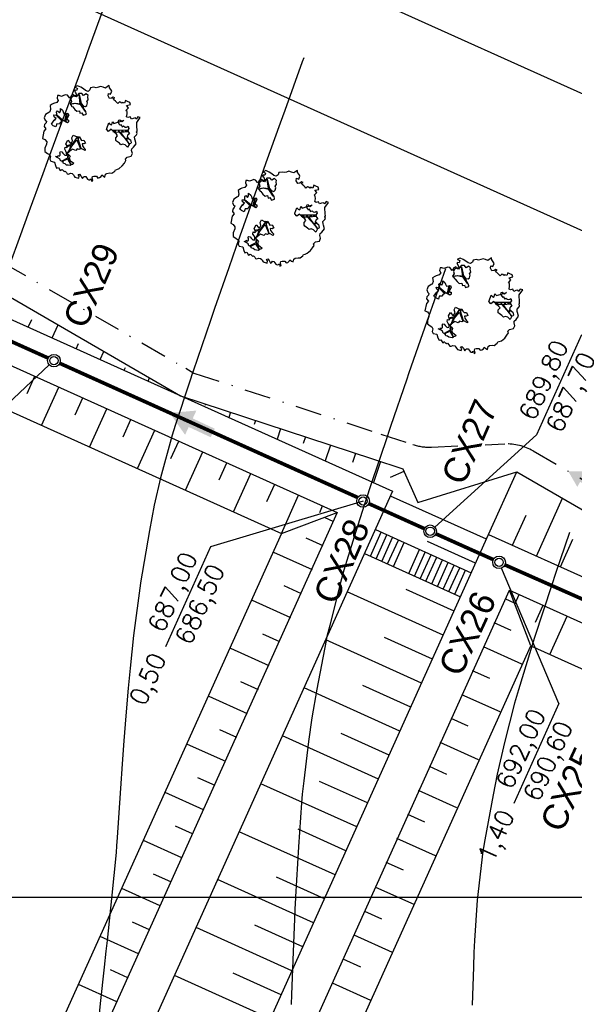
# Model space of a CAD drawing. Header units: millimetres. Extents: x 196436 to 199900, y 8705373 to 8708636.
# Tile 231 of 238: x 199332 to 199385, y 8707890 to 8707983. Entities that reach past the tile are written whole.
import ezdxf
from ezdxf.enums import TextEntityAlignment as Align

# ---------------------------------------------------------------- set-up
doc = ezdxf.new("R2010")
doc.units = ezdxf.units.MM
doc.header["$LTSCALE"] = 5
doc.linetypes.add('DASHDOT', pattern=[1, 0.5, -0.25, 0, -0.25])
for name, color, linetype in [('$CURVAS2', 40, 'Continuous'), ('ARVORE', 102, 'Continuous'), ('CAIXA', 7, 'Continuous'), ('CERCA', 3, 'CERCA_LINE'), ('DIM', 7, 'Continuous'), ('drenagem', 184, 'Continuous'), ('Escada', 101, 'Continuous'), ('LAGOA', 3, 'Continuous'), ('LCHAMADA', 3, 'Continuous'), ('MALHA', 9, 'Continuous'), ('REDE', 22, 'Continuous'), ('TER-BERMA', 4, 'Continuous'), ('TER-OFFSET', 3, 'Continuous'), ('TER-OFFSET-LINHA', 7, 'Continuous'), ('TEXTO', 2, 'Continuous')]:
    doc.layers.add(name, color=color, linetype=linetype)
doc.layers.add('TEXTO3', color=4, linetype='Continuous', lineweight=18)
doc.styles.add('NARROW', font='ARIALN.TTF')
doc.styles.add('ROMANS', font='romans.shx', dxfattribs={"width": 0.85})
doc.linetypes.add('CERCA_LINE', pattern='A,0.5,-0.2,["X",Standard,S=0.1,R=0,X=-0.1,Y=-0.05],-0.25', length=0.95)
doc.dimstyles.new('COTA-500-EXTERNA', dxfattribs={"dimtxt": 2, "dimasz": 1.5, "dimexe": 0, "dimexo": 3, "dimgap": 0.5, "dimtad": 1, "dimzin": 4, "dimdsep": 46, "dimtxsty": 'ROMANS', "dimblk1": 'DOT1', "dimblk2": 'DOT1', "dimsah": 1, "dimcen": 0.2, "dimclrd": 256, "dimclre": 256, "dimclrt": 2, "dimadec": 0, "dimazin": 0, "dimtfac": 1, "dimtix": 1, "dimtmove": 2, "dimatfit": 3, "dimldrblk": 'DOT1', "dimfxl": 0, "dimtvp": 0.025, "dimtolj": 1, "dimtzin": 4, "dimlwd": -1, "dimlwe": -1, "dimarcsym": 0})

# ---------------------------------------------------------------- blocks, each defined once
blk = doc.blocks.new('A$C0C100BE6')
blk.add_hatch(color=7).paths.add_polyline_path([(0.772, 0.604), (0.956, 0.808), (1.217, 0), (0.387, 0.178), (0.571, 0.381), (0, 0.898), (0.201, 1.12)])
blk = doc.blocks.new('DOT1')
for q in [(0, 3.36), (0, -3.36)]:
    blk.add_line((0, 0), q)
at = {"linetype": 'ByBlock'}
blk.add_line((0, 0), (-1.2, 0), dxfattribs=at)
at = {"color": 0, "linetype": 'ByBlock', "const_width": 0.36}
blk.add_lwpolyline([(-0.18, 0, 1), (0.18, 0, 1)], format="xyb", close=True, dxfattribs=at)
blk = doc.blocks.new('*D82')
at = {"layer": 'Defpoints', "color": 0}
for p in [(199276.71, 8708012.372, -1), (199629.982, 8707853.205, -1), (199629.982, 8707853.205, -1), (199611.205, 8707850.27), (199556.52, 8707575.905, -1)]:
    blk.add_point(p, dxfattribs=at)
at = {"layer": 'DIM'}
blk.add_arc((199629.982, 8707853.205), 19.004, 160.26936, 250.63871, dxfattribs=at)
at = {"layer": 'DIM', "xscale": 1.5, "yscale": 1.5, "zscale": 1.5}
for p, rotation in [((199612.655, 8707861.011), 68.00762625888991), ((199625.115, 8707834.834), 342.9004382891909)]:
    blk.add_blockref('DOT1', p, dxfattribs=dict(at, rotation=rotation))
at = {"layer": 'DIM', "color": 2, "insert": (199614.177, 8707845.681), "char_height": 2, "attachment_point": 5, "rotation": 295.45403, "style": 'ROMANS'}
blk.add_mtext('\\A1;99°', dxfattribs=at)
blk = doc.blocks.new('*D84')
at = {"layer": 'Defpoints', "color": 0}
for p in [(199291.738, 8707972.697), (199469.405, 8707938.577), (199452.203, 8707900.399)]:
    blk.add_point(p, dxfattribs=at)
at = {"layer": 'DIM'}
for p, q in [((199292.971, 8707975.432), (199308.94, 8708010.875)), ((199310.307, 8708010.259), (199468.037, 8707939.194)), ((199453.436, 8707903.134), (199469.405, 8707938.577))]:
    blk.add_line(p, q, dxfattribs=at)
at = {"layer": 'DIM', "xscale": 1.5, "yscale": 1.5, "zscale": 1.5}
for p, rotation in [((199308.94, 8708010.875), 155.7458953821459), ((199469.405, 8707938.577), 335.7458953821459)]:
    blk.add_blockref('DOT1', p, dxfattribs=dict(at, rotation=rotation))
at = {"layer": 'DIM', "color": 2, "insert": (199389.788, 8707976.094), "char_height": 2, "attachment_point": 5, "rotation": 335.7459, "style": 'ROMANS'}
blk.add_mtext('\\A1;176.00', dxfattribs=at)
blk = doc.blocks.new('*D86')
at = {"layer": 'Defpoints', "color": 0}
for p in [(199276.71, 8708012.372, -1), (199276.71, 8708012.372, -1), (199278.882, 8707990.79), (199629.982, 8707853.205, -1), (199160.458, 8707754.352, -1)]:
    blk.add_point(p, dxfattribs=at)
at = {"layer": 'DIM'}
blk.add_arc((199276.71, 8708012.372), 21.691, 249.70881, 331.78298, dxfattribs=at)
at = {"layer": 'DIM', "xscale": 1.5, "yscale": 1.5, "zscale": 1.5}
for p, rotation in [((199296.487, 8708003.462), 63.76443569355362), ((199267.8, 8707992.596), 157.7273550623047)]:
    blk.add_blockref('DOT1', p, dxfattribs=dict(at, rotation=rotation))
at = {"layer": 'DIM', "color": 2, "insert": (199283.862, 8707993.49), "char_height": 2, "attachment_point": 5, "rotation": 20.7459, "style": 'ROMANS'}
blk.add_mtext('\\A1;90°', dxfattribs=at)
blk = doc.blocks.new('*D87')
at = {"layer": 'Defpoints', "color": 0}
for p in [(199276.71, 8708012.372, -1), (199175.31, 8707765.043), (199160.458, 8707754.352, -1), (199160.458, 8707754.352, -1), (199556.52, 8707575.905, -1)]:
    blk.add_point(p, dxfattribs=at)
at = {"layer": 'DIM'}
blk.add_arc((199160.458, 8707754.352), 18.3, 340.44369, 61.0481, dxfattribs=at)
at = {"layer": 'DIM', "xscale": 1.5, "yscale": 1.5, "zscale": 1.5}
for p, rotation in [((199167.975, 8707771.037), 153.3969975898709), ((199177.142, 8707746.835), 248.0947931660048)]:
    blk.add_blockref('DOT1', p, dxfattribs=dict(at, rotation=rotation))
at = {"layer": 'DIM', "color": 2, "insert": (199178.974, 8707761.366), "char_height": 2, "attachment_point": 5, "rotation": 290.7459, "style": 'ROMANS'}
blk.add_mtext('\\A1;90°', dxfattribs=at)
blk = doc.blocks.new('ARVORE6')
for points in [[(-1.778, 2.183), (-1.868, 2.123), (-1.858, 2.064), (-1.957, 2.004), (-2.047, 1.974), (-2.077, 1.895), (-2.057, 1.785), (-2.096, 1.676), (-2.186, 1.627), (-2.265, 1.597), (-2.335, 1.567), (-2.454, 1.358), (-2.335, 1.299), (-2.226, 1.348), (-2.216, 1.259), (-2.335, 1.199), (-2.414, 1.179), (-2.504, 1.15), (-2.454, 1.07), (-2.414, 1.02), (-2.444, 0.931), (-2.623, 0.852), (-2.673, 0.792), (-2.683, 0.702), (-2.633, 0.683), (-2.633, 0.683), (-2.723, 0.623), (-2.772, 0.643), (-2.802, 0.643), (-2.762, 0.563), (-2.603, 0.573), (-2.524, 0.534), (-2.524, 0.454), (-2.554, 0.295), (-2.673, 0.245), (-2.673, 0.136), (-2.623, 0.037), (-2.544, -0.023), (-2.643, -0.102), (-2.713, -0.182), (-2.554, -0.261), (-2.514, -0.351), (-2.524, -0.52), (-2.564, -0.639), (-2.474, -0.828), (-2.405, -0.887), (-2.405, -0.977), (-2.375, -1.116), (-2.265, -1.334), (-2.126, -1.493), (-2.007, -1.613), (-1.908, -1.603), (-1.818, -1.732), (-1.818, -1.97), (-1.669, -2.08), (-1.49, -2.07), (-1.391, -2.109), (-1.321, -2.229), (-1.162, -2.417), (-0.933, -2.407), (-0.864, -2.398), (-0.725, -2.417), (-0.625, -2.557), (-0.566, -2.606), (-0.466, -2.596), (-0.417, -2.636), (-0.307, -2.656), (-0.208, -2.666), (-0.049, -2.686), (0.08, -2.716), (0.329, -2.984), (0.408, -2.855), (0.289, -2.735), (0.369, -2.696), (0.369, -2.566), (0.349, -2.447), (0.488, -2.407), (0.478, -2.268), (0.548, -2.199), (0.707, -2.268), (0.856, -2.288), (0.925, -2.239), (1.054, -2.417), (1.204, -2.338), (1.204, -2.576), (1.343, -2.566), (1.432, -2.437), (1.512, -2.338), (1.363, -2.239), (1.432, -2.139), (1.392, -2.09), (1.472, -2.01), (1.502, -1.96), (1.432, -1.841), (1.502, -1.801), (1.601, -1.742), (1.691, -1.672), (1.78, -1.642), (1.8, -1.742), (1.86, -1.662), (1.81, -1.553), (1.82, -1.424), (1.989, -1.374), (2.128, -1.424), (2.058, -1.533), (2.217, -1.642), (2.327, -1.613), (2.456, -1.553), (2.585, -1.563), (2.545, -1.464), (2.476, -1.324), (2.555, -1.195), (2.635, -1.056), (2.615, -0.917), (2.615, -0.778), (2.675, -0.659), (2.685, -0.46), (2.565, -0.39), (2.506, -0.261), (2.585, -0.132), (2.704, -0.023), (2.834, 0.106), (2.963, 0.275), (2.923, 0.434), (2.913, 0.444), (2.814, 0.325), (2.704, 0.394), (2.734, 0.484), (2.685, 0.534), (2.595, 0.484), (2.396, 0.454), (2.416, 0.583), (2.496, 0.643), (2.476, 0.762), (2.337, 0.891), (2.536, 0.991), (2.585, 1.1), (2.565, 1.229), (2.545, 1.358), (2.615, 1.468), (2.635, 1.567), (2.496, 1.627), (2.347, 1.587), (2.237, 1.706), (2.227, 1.895), (2.207, 1.984), (2.148, 2.133), (1.919, 2.143), (1.79, 2.223), (1.77, 2.292), (1.73, 2.392), (1.691, 2.501), (1.512, 2.62), (1.353, 2.59), (1.283, 2.531), (1.194, 2.58), (1.114, 2.69), (0.995, 2.739), (0.836, 2.66), (0.726, 2.809), (0.319, 2.978), (0.229, 2.849), (0.07, 2.779), (-0.059, 2.819), (-0.268, 2.958), (-0.476, 2.998), (-0.615, 2.869), (-0.705, 2.779), (-0.824, 2.739), (-0.983, 2.809), (-1.112, 2.779), (-1.202, 2.57), (-1.421, 2.56), (-1.58, 2.521), (-1.57, 2.411), (-1.768, 2.342), (-1.729, 2.233), (-1.749, 2.203)], [(-0.877, 2.444), (-0.946, 2.351), (-0.865, 2.293), (-0.923, 2.235), (-0.877, 2.154), (-0.784, 2.142), (-0.738, 2.154), (-0.668, 2.085), (-0.703, 2.015), (-0.796, 1.98), (-0.923, 1.888), (-0.946, 1.772), (-0.807, 1.749), (-0.703, 1.772), (-0.587, 1.818), (-0.46, 1.772), (-0.506, 1.714), (-0.494, 1.633), (-0.344, 1.656), (-0.274, 1.679), (-0.089, 1.517), (-0.274, 1.424), (-0.321, 1.366), (-0.182, 1.25), (0.004, 1.262), (0.143, 1.146), (0.039, 1.019), (-0.031, 0.857), (-0.019, 0.799), (-0.17, 0.764), (-0.274, 0.718), (-0.286, 0.579), (-0.483, 0.532), (-0.506, 0.636), (-0.483, 0.741), (-0.599, 0.741), (-0.738, 0.683), (-0.831, 0.625), (-0.912, 0.648), (-0.749, 0.845), (-0.749, 0.903), (-0.784, 0.972), (-0.715, 1.088), (-0.796, 1.192), (-0.68, 1.378), (-0.796, 1.61), (-0.796, 1.691), (-0.877, 1.702), (-0.97, 1.644), (-1.062, 1.586), (-1.12, 1.633), (-1.143, 1.667), (-1.317, 1.644), (-1.375, 1.575), (-1.514, 1.459), (-1.514, 1.459), (-1.561, 1.552), (-1.561, 1.633), (-1.607, 1.702), (-1.561, 1.818), (-1.526, 1.911), (-1.433, 1.98), (-1.398, 2.073), (-1.259, 2.085), (-1.213, 2.2), (-1.097, 2.212), (-0.993, 2.316), (-0.946, 2.386)], [(-0.912, 1.691), (-1.132, 1.76), (-1.236, 2.142), (-1.271, 2.142), (-1.178, 1.783), (-1.572, 1.656), (-1.572, 1.633), (-1.12, 1.725), (-0.993, 1.667)], [(1.214, 2.064), (1.323, 1.925), (1.402, 1.994), (1.432, 2.024), (1.551, 2.024), (1.512, 1.885), (1.591, 1.845), (1.691, 1.835), (1.75, 1.766), (1.611, 1.676), (1.701, 1.597), (1.85, 1.567), (1.72, 1.468), (1.621, 1.448), (1.482, 1.418), (1.482, 1.179), (1.363, 1.16), (1.194, 1.299), (1.204, 1.309), (1.094, 1.299), (1.074, 1.229), (0.965, 1.249), (0.915, 1.328), (1.114, 1.547), (1.064, 1.656), (1.035, 1.746), (0.955, 1.805), (0.995, 1.964), (0.826, 2.054), (0.935, 2.193), (0.975, 2.223), (1.054, 2.282), (1.104, 2.223), (1.253, 2.064), (1.283, 2.034)], [(1.07, 1.61), (1.51, 1.899), (1.545, 1.876), (1.163, 1.575)], [(1.341, 1.801), (1.406, 1.764), (1.406, 1.819)], [(-1.266, 1.754), (-1.248, 1.717), (-1.303, 1.736)], [(-1.063, 1.736), (-1.063, 1.717), (-1.007, 1.727)], [(0.004, 0.914), (-0.402, 1.343), (-0.402, 1.679), (-0.437, 1.679), (-0.448, 1.401), (-0.796, 1.644), (-0.807, 1.61), (-0.483, 1.355), (-0.182, 0.984), (-0.749, 0.891), (-0.749, 0.857), (-0.147, 0.914), (-0.066, 0.81)], [(-0.508, 1.385), (-0.489, 1.431)], [(-0.351, 1.209), (-0.323, 1.264), (-0.388, 1.237)], [(1.175, 1.616), (1.073, 1.449), (1.489, 1.264), (1.489, 1.237), (1.027, 1.412), (0.944, 1.301)], [(1.11, 1.634), (1.166, 1.597), (1.138, 1.671), (1.221, 1.643), (1.221, 1.69)], [(1.166, 1.412), (1.129, 1.385), (1.184, 1.412), (1.184, 1.348)], [(-0.489, 0.941), (-0.489, 0.895), (-0.526, 0.923)], [(-0.221, 0.996), (-0.249, 0.913), (-0.286, 0.969), (-0.286, 0.923)], [(-0.231, 1.061), (-0.184, 1.117), (-0.268, 1.098)], [(-0.092, 0.876), (-0.046, 0.95), (-0.129, 0.904), (-0.092, 0.987)], [(1.353, 0.464), (1.313, 0.365), (1.174, 0.315), (1.194, 0.116), (1.233, 0.116), (1.353, 0.116), (1.611, 0.216), (1.691, 0.156), (1.651, 0.067), (1.701, -0.023), (1.84, -0.092), (1.929, -0.073), (2.009, -0.172), (2.188, -0.182), (2.257, -0.212), (2.386, -0.132), (2.327, 0.047), (2.466, 0.116), (2.506, 0.305), (2.327, 0.504), (2.416, 0.643), (2.357, 0.772), (2.267, 0.832), (2.118, 0.822), (2.019, 0.941), (1.83, 0.861), (1.8, 0.822), (1.621, 0.742), (1.482, 0.643), (1.482, 0.484), (1.333, 0.484), (1.323, 0.315)], [(1.383, 0.161), (1.812, 0.335), (1.962, 0.66), (1.974, 0.938), (1.974, 0.625), (1.881, 0.347), (2.438, 0.3), (1.881, 0.289), (1.696, 0.185)], [(1.471, 0.192), (1.508, 0.174), (1.517, 0.22), (1.554, 0.211), (1.609, 0.248), (1.711, 0.211)], [(1.776, 0.322), (1.84, 0.276), (1.766, 0.294)], [(1.877, 0.47), (1.933, 0.451), (1.877, 0.433), (1.905, 0.396), (1.85, 0.377)], [(1.979, 0.34), (1.979, 0.285), (2.016, 0.34)], [(0.189, -1.762), (0.015, -1.82), (0.05, -1.901), (0.004, -1.947), (-0.031, -1.97), (-0.066, -2.063), (-0.054, -2.109), (-0.031, -2.179), (-0.17, -2.19), (-0.251, -2.098), (-0.379, -2.109), (-0.494, -2.155), (-0.529, -2.051), (-0.564, -2.016), (-0.657, -1.97), (-0.773, -2.063), (-0.842, -2.132), (-1.028, -2.132), (-1.062, -2.109), (-1.074, -2.016), (-1.109, -1.993), (-1.248, -1.877), (-1.086, -1.773), (-1.004, -1.634), (-1.016, -1.518), (-0.912, -1.449), (-0.761, -1.31), (-0.703, -1.275), (-0.541, -1.31), (-0.448, -1.437), (-0.344, -1.391), (-0.205, -1.275), (0.004, -1.148), (-0.089, -0.962), (0.073, -0.87), (0.108, -0.893), (0.409, -1.078), (0.317, -1.136), (0.259, -1.194), (0.282, -1.24), (0.433, -1.31), (0.317, -1.379), (0.375, -1.959), (0.386, -2.005), (0.305, -1.866), (0.433, -1.762), (0.433, -1.681), (0.363, -1.634), (0.212, -1.681), (0.12, -1.727)], [(-0.193, -1.31), (-0.251, -1.565), (-0.842, -1.912), (-0.274, -1.657), (-0.332, -2.109), (-0.263, -2.098), (-0.054, -1.148)], [(-0.268, -1.582), (-0.277, -1.656), (-0.332, -1.61), (-0.351, -1.665), (-0.388, -1.647), (-0.406, -1.684)], [(-0.268, -1.739), (-0.212, -1.776), (-0.286, -1.832)], [(-0.212, -1.554), (-0.157, -1.582), (-0.24, -1.573)], [(-0.184, -1.24), (-0.101, -1.249), (-0.184, -1.286), (-0.101, -1.332), (-0.184, -1.351), (-0.101, -1.406)], [(-0.767, -1.868), (-1.1, -2.026), (-0.776, -1.905), (-0.702, -2.044), (-0.73, -1.878)], [(-0.286, -1.961), (-0.24, -1.979), (-0.314, -2.007)]]:
    blk.add_lwpolyline(points)

msp = doc.modelspace()

# ---------------------------------------------------------------- linework, layer by layer
at = {"layer": '$CURVAS2'}
for points in [[(199340.056, 8707984.891, 686), (199338.408, 8707980.375, 686), (199338.233, 8707979.899, 686), (199337.156, 8707976.951, 686), (199336.408, 8707974.907, 686), (199336.288, 8707974.574, 686), (199334.578, 8707969.915, 686), (199334.166, 8707968.778, 686), (199332.739, 8707964.923, 686), (199332.037, 8707962.993, 686), (199330.926, 8707959.931, 686)], [(199358.952, 8707979.808, 687), (199358.823, 8707979.449, 687), (199357.154, 8707974.816, 687), (199356.722, 8707973.609, 687), (199355.366, 8707969.824, 687), (199354.629, 8707967.752, 687), (199353.589, 8707964.832, 687), (199352.547, 8707961.875, 687), (199351.828, 8707959.839, 687), (199350.478, 8707955.968, 687), (199350.086, 8707954.847, 687), (199348.432, 8707950.018, 687), (199348.375, 8707949.854, 687), (199348.121, 8707949.079, 687), (199346.732, 8707944.861, 687), (199346.45, 8707943.937, 687), (199345.334, 8707939.867, 687), (199344.746, 8707937.294, 687), (199344.284, 8707934.872, 687), (199343.431, 8707929.886, 687), (199343.429, 8707929.876, 687), (199343.428, 8707929.87, 687), (199342.758, 8707924.879, 687), (199342.442, 8707921.775, 687), (199342.273, 8707919.881, 687), (199342.055, 8707917.252, 687), (199341.856, 8707914.882, 687), (199341.732, 8707913.123, 687), (199341.506, 8707909.884, 687), (199341.223, 8707905.691, 687), (199341.169, 8707904.885, 687), (199341.128, 8707904.257, 687), (199340.684, 8707899.887, 687), (199340.274, 8707895.895, 687), (199340.152, 8707894.89, 687), (199339.995, 8707893.35, 687), (199339.614, 8707889.892, 687), (199339.382, 8707887.61, 687)], [(199372.425, 8707959.749, 688), (199370.819, 8707955.191, 688), (199370.667, 8707954.757, 688), (199369.851, 8707952.413, 688), (199368.928, 8707949.764, 688), (199368.758, 8707949.271, 688), (199367.215, 8707944.772, 688), (199366.719, 8707943.304, 688), (199365.538, 8707939.779, 688), (199364.715, 8707937.269, 688), (199363.914, 8707934.786, 688), (199362.783, 8707931.088, 688), (199362.415, 8707929.793, 688), (199361.435, 8707925.85, 688), (199361.167, 8707924.798, 688), (199361.088, 8707924.427, 688), (199360.213, 8707919.802, 688), (199359.743, 8707917.057, 688), (199359.402, 8707914.806, 688), (199358.978, 8707911.076, 688), (199358.822, 8707909.808, 688), (199358.755, 8707908.968, 688), (199358.461, 8707904.81, 688), (199358.179, 8707900.043, 688), (199358.166, 8707899.811, 688), (199358.153, 8707899.531, 688), (199357.943, 8707894.812, 688), (199357.79, 8707890.741, 688), (199357.748, 8707889.813, 688)], [(199384.21, 8707934.697, 689), (199382.889, 8707930.784, 689), (199382.53, 8707929.704, 689), (199380.901, 8707924.715, 689), (199380.9, 8707924.711, 689), (199380.895, 8707924.695, 689), (199379.363, 8707919.718, 689), (199379.005, 8707918.462, 689), (199378.032, 8707914.724, 689), (199377.356, 8707911.708, 689), (199376.958, 8707909.729, 689), (199376.188, 8707905.47, 689), (199376.051, 8707904.733, 689), (199375.996, 8707904.369, 689), (199375.436, 8707899.735, 689), (199375.202, 8707895.886, 689), (199375.143, 8707894.736, 689), (199375.096, 8707893.397, 689), (199374.955, 8707889.737, 689)]]:
    msp.add_polyline3d(points, dxfattribs=at)
at = {"color": 7}
for centre, radius in [((199335.207, 8707951.025, 34.681), 0.6), ((199335.207, 8707951.025, 34.681), 0.4), ((199364.594, 8707937.678, -32.681), 0.6), ((199364.594, 8707937.678, -32.681), 0.4), ((199370.976, 8707934.802, 1), 0.6), ((199370.976, 8707934.802, 1), 0.4), ((199377.531, 8707931.849, 1), 0.6), ((199377.531, 8707931.849, 1), 0.4)]:
    msp.add_circle(centre, radius, dxfattribs=at)
at = {"layer": 'CERCA', "color": 2, "ltscale": 2}
msp.add_line((199276.71, 8708012.372), (199629.982, 8707853.205), dxfattribs=at)
at = {"layer": 'drenagem', "linetype": 'DASHDOT'}
msp.add_lwpolyline([(199287.173, 8707985.525), (199312.928, 8707970.407), (199330.326, 8707960.357), (199347.737, 8707950.298), (199348.513, 8707949.844), (199366.288, 8707944.048), (199369.333, 8707943.046, 0.090564), (199371.113, 8707942.801), (199378.06, 8707943.102, -0.142779), (199380.778, 8707942.436), (199386.557, 8707939.098), (199403.963, 8707929.042), (199421.368, 8707918.986), (199436.288, 8707910.298), (199438.544, 8707909.545), (199452.694, 8707904.29, -0.402953), (199455.705, 8707898.045), (199454.717, 8707895.033), (199446.551, 8707876.62), (199438.192, 8707858.431), (199429.841, 8707840.246), (199417.236, 8707813.144, 0.378083), (199419.113, 8707806.8), (199437.645, 8707795.175)], format="xyb", dxfattribs=at)
at = {"layer": 'Escada', "elevation": 1, "flags": 128}
for points in [[(199365.289, 8707932.429), (199366.316, 8707934.709)], [(199365.769, 8707934.955), (199374.886, 8707930.847)], [(199365.836, 8707932.183), (199366.863, 8707934.462)], [(199366.383, 8707931.936), (199367.41, 8707934.216)], [(199366.93, 8707931.69), (199367.957, 8707933.969)], [(199367.477, 8707931.443), (199368.504, 8707933.723)], [(199364.742, 8707932.676), (199373.859, 8707928.568)], [(199368.936, 8707930.786), (199369.963, 8707933.065)], [(199369.483, 8707930.54), (199370.51, 8707932.819)], [(199370.03, 8707930.293), (199371.057, 8707932.572)], [(199370.577, 8707930.047), (199371.604, 8707932.326)], [(199371.124, 8707929.8), (199372.151, 8707932.079)], [(199371.671, 8707929.554), (199372.698, 8707931.833)], [(199372.218, 8707929.307), (199373.245, 8707931.587)], [(199372.765, 8707929.061), (199373.792, 8707931.34)], [(199373.312, 8707928.814), (199374.339, 8707931.094)]]:
    msp.add_lwpolyline(points, dxfattribs=at)
at = {"layer": 'LAGOA', "color": 3, "elevation": 1}
msp.add_lwpolyline([(199446.913, 8707898.395), (199358.595, 8707702.373), (199290.215, 8707733.181), (199378.533, 8707929.204)], close=True, dxfattribs=at)
at = {"layer": 'LCHAMADA'}
for p, q in [((199385.364, 8707953.481, 1), (199381.079, 8707943.971, 1)), ((199350.102, 8707933.328, 34.681), (199345.817, 8707923.818, 34.681)), ((199383.205, 8707918.413, 34.681), (199378.921, 8707908.903, 34.681))]:
    msp.add_line(p, q, dxfattribs=at)
for points, elevation in [([(199334.77, 8707950.613), (199325.169, 8707941.58)], 34.681), ([(199371.421, 8707935.206), (199381.079, 8707943.971)], 34.681), ([(199364.594, 8707937.678), (199350.102, 8707933.328)], -32.681), ([(199383.205, 8707918.413), (199377.765, 8707931.296)], 34.681)]:
    msp.add_lwpolyline(points, dxfattribs=dict(at, elevation=elevation))
at = {"layer": 'MALHA'}
msp.add_line((199000, 8707900), (199900, 8707900), dxfattribs=at)
at = {"layer": 'REDE', "elevation": 34.681}
msp.add_lwpolyline([(199334.66, 8707951.271, 0.35, 0.35, 0), (199306.319, 8707964.04, 0.5, 0.5, 0)], format="xyseb", dxfattribs=at)
at = {"layer": 'REDE', "const_width": 0.35}
for points, elevation in [([(199364.094, 8707938.009), (199335.754, 8707950.778)], 34.681), ([(199365.141, 8707937.431), (199370.429, 8707935.049)], 34.681), ([(199371.524, 8707934.557), (199376.988, 8707932.102)], 34.681), ([(199390.427, 8707926.145), (199378.08, 8707931.606)], 1)]:
    msp.add_lwpolyline(points, dxfattribs=dict(at, elevation=elevation))
at = {"layer": 'TER-BERMA'}
for p, q in [((199284.925, 8707731.178, 1), (199376.53, 8707934.494, 1)), ((199376.53, 8707934.494, 1), (199452.203, 8707900.399, 1))]:
    msp.add_line(p, q, dxfattribs=at)
at = {"layer": 'TER-BERMA', "elevation": 1}
for points in [[(199367.412, 8707938.602), (199275.807, 8707735.286), (199200.134, 8707769.381), (199291.738, 8707972.697)], [(199362.122, 8707936.598), (199273.804, 8707740.576), (199205.424, 8707771.384), (199293.742, 8707967.407)], [(199446.913, 8707898.395), (199358.595, 8707702.373), (199290.215, 8707733.181), (199378.533, 8707929.204)]]:
    msp.add_lwpolyline(points, close=True, dxfattribs=at)
at = {"layer": 'TER-OFFSET'}
for p, q in [((199356.832, 8707934.594, 1), (199362.122, 8707936.598, 1)), ((199380.537, 8707923.914, 1), (199378.533, 8707929.204, 1))]:
    msp.add_line(p, q, dxfattribs=at)
msp.add_lwpolyline([(199247.967, 8707890.415), (199251.842, 8707899.637), (199253.626, 8707903.879), (199255.175, 8707907.568), (199255.719, 8707908.858), (199259.595, 8707918.08), (199267.347, 8707936.524), (199275.046, 8707954.991), (199281.647, 8707968.469), (199283.343, 8707972.092), (199283.767, 8707972.998), (199285.776, 8707977.173, -0.438515), (199292.813, 8707979.316), (199311.67, 8707968.247), (199329.076, 8707958.192), (199346.481, 8707948.136), (199347.253, 8707947.685)], format="xyb", dxfattribs=at)
at = {"layer": 'TER-OFFSET', "elevation": 1}
for points in [[(199356.832, 8707934.594), (199271.8, 8707745.866), (199210.714, 8707773.388), (199295.746, 8707962.117)], [(199441.623, 8707896.391), (199356.591, 8707707.663), (199295.505, 8707735.185), (199380.537, 8707923.914)]]:
    msp.add_lwpolyline(points, close=True, dxfattribs=at)
at = {"layer": 'TER-OFFSET'}
for points in [[(199347.253, 8707947.685), (199365.506, 8707941.674), (199368.371, 8707940.731), (199369.812, 8707937.521)], [(199369.812, 8707937.521), (199379.214, 8707940.453), (199385.306, 8707936.933), (199402.712, 8707926.878), (199420.117, 8707916.821), (199435.496, 8707907.927)]]:
    msp.add_lwpolyline(points, dxfattribs=at)
at = {"layer": 'TER-OFFSET-LINHA'}
for p, q in [((199332.658, 8707947.886, 34.681), (199333.403, 8707949.538, 34.681)), ((199334.039, 8707944.864, 34.681), (199335.682, 8707948.511, 34.681)), ((199337.231, 8707945.864, 34.681), (199337.961, 8707947.484, 34.681)), ((199338.597, 8707942.81, 34.681), (199340.241, 8707946.457, 34.681)), ((199341.776, 8707943.778, 34.681), (199342.52, 8707945.43, 34.681)), ((199343.156, 8707940.756, 34.681), (199344.799, 8707944.403, 34.681)), ((199346.334, 8707941.724, 34.681), (199347.079, 8707943.376, 34.681)), ((199347.715, 8707938.702, 34.681), (199349.358, 8707942.349, 34.681)), ((199350.907, 8707939.702, 34.681), (199351.637, 8707941.322, 34.681)), ((199352.273, 8707936.648, 34.681), (199353.917, 8707940.295, 34.681)), ((199355.451, 8707937.616, 34.681), (199356.196, 8707939.268, 34.681)), ((199356.832, 8707934.594, 34.681), (199358.475, 8707938.241, 34.681)), ((199360.473, 8707936.59, 34.681), (199360.755, 8707937.214, 34.681)), ((199360.891, 8707936.132, 34.681), (199361.798, 8707935.723, 34.681)), ((199359.151, 8707934.174, 34.681), (199360.771, 8707933.444, 34.681)), ((199356.097, 8707932.807, 34.681), (199359.744, 8707931.164, 34.681)), ((199357.065, 8707929.629, 34.681), (199358.717, 8707928.885, 34.681)), ((199379.034, 8707927.881, 34.681), (199379.445, 8707928.793, 34.681)), ((199354.044, 8707928.249, 34.681), (199357.69, 8707926.606, 34.681)), ((199379, 8707927.973, 34.681), (199378.092, 8707928.382, 34.681)), ((199380.994, 8707926.146, 34.681), (199381.724, 8707927.766, 34.681)), ((199382.361, 8707923.092, 34.681), (199384.004, 8707926.739, 34.681)), ((199378.686, 8707925.372, 34.681), (199377.065, 8707926.102, 34.681)), ((199355.043, 8707925.056, 34.681), (199356.663, 8707924.326, 34.681)), ((199351.99, 8707923.69, 34.681), (199355.637, 8707922.047, 34.681)), ((199379.685, 8707922.18, 34.681), (199376.038, 8707923.823, 34.681)), ((199376.664, 8707920.799, 34.681), (199375.012, 8707921.544, 34.681)), ((199352.957, 8707920.512, 34.681), (199354.61, 8707919.768, 34.681)), ((199377.631, 8707917.621, 34.681), (199373.985, 8707919.264, 34.681)), ((199349.936, 8707919.131, 34.681), (199353.583, 8707917.488, 34.681)), ((199374.578, 8707916.255, 34.681), (199372.958, 8707916.985, 34.681)), ((199350.935, 8707915.939, 34.681), (199352.556, 8707915.209, 34.681)), ((199347.882, 8707914.573, 34.681), (199351.529, 8707912.93, 34.681)), ((199375.578, 8707913.062, 34.681), (199371.931, 8707914.706, 34.681)), ((199372.556, 8707911.682, 34.681), (199370.904, 8707912.426, 34.681)), ((199348.849, 8707911.395, 34.681), (199350.502, 8707910.65, 34.681)), ((199345.741, 8707909.978, 34.681), (199349.388, 8707908.334, 34.681)), ((199373.524, 8707908.504, 34.681), (199369.877, 8707910.147, 34.681)), ((199370.47, 8707907.138, 34.681), (199368.85, 8707907.868, 34.681)), ((199346.741, 8707906.785, 34.681), (199348.361, 8707906.055, 34.681)), ((199343.687, 8707905.419, 34.681), (199347.334, 8707903.776, 34.681)), ((199371.47, 8707903.945, 34.681), (199367.823, 8707905.588, 34.681)), ((199368.448, 8707902.564, 34.681), (199366.796, 8707903.309, 34.681)), ((199344.655, 8707902.241, 34.681), (199346.307, 8707901.496, 34.681)), ((199341.633, 8707900.86, 34.681), (199345.28, 8707899.217, 34.681)), ((199369.446, 8707899.297, 34.681), (199365.799, 8707900.94, 34.681)), ((199366.392, 8707897.931, 34.681), (199364.772, 8707898.661, 34.681)), ((199342.633, 8707897.668, 34.681), (199344.253, 8707896.938, 34.681)), ((199339.579, 8707896.302, 34.681), (199343.226, 8707894.658, 34.681)), ((199367.392, 8707894.738, 34.681), (199363.745, 8707896.382, 34.681)), ((199364.37, 8707893.358, 34.681), (199362.718, 8707894.102, 34.681)), ((199340.547, 8707893.124, 34.681), (199342.199, 8707892.379, 34.681)), ((199337.525, 8707891.743, 34.681), (199341.172, 8707890.1, 34.681)), ((199365.338, 8707890.18, 34.681), (199361.691, 8707891.823, 34.681))]:
    msp.add_line(p, q, dxfattribs=at)
at = {"layer": 'TER-OFFSET-LINHA', "flags": 128}
for points in [[(199332.766, 8707954.212), (199333.097, 8707954.945)], [(199335.046, 8707953.185), (199335.603, 8707954.421)], [(199337.325, 8707952.158), (199337.552, 8707952.661)], [(199339.604, 8707951.131), (199339.954, 8707951.907)], [(199341.884, 8707950.104), (199342.007, 8707950.377)], [(199344.163, 8707949.077), (199344.305, 8707949.393)], [(199346.442, 8707948.05), (199346.462, 8707948.093)], [(199347.253, 8707947.685), (199347.253, 8707947.685)], [(199349.627, 8707946.903), (199349.586, 8707946.778)], [(199352.002, 8707946.121), (199351.837, 8707945.62)], [(199354.376, 8707945.339), (199354.253, 8707944.963)], [(199356.751, 8707944.557), (199356.421, 8707943.554)], [(199359.126, 8707943.775), (199358.919, 8707943.148)], [(199361.5, 8707942.993), (199361.005, 8707941.489)], [(199363.875, 8707942.211), (199363.586, 8707941.334)], [(199366.249, 8707941.429), (199365.589, 8707939.423)], [(199368.48, 8707940.488), (199367.164, 8707939.898)], [(199376.53, 8707934.494), (199379.214, 8707940.453)], [(199376.324, 8707934.038), (199367.207, 8707938.146)], [(199381.088, 8707932.44), (199383.566, 8707937.939)], [(199378.809, 8707933.467), (199380.099, 8707936.331)], [(199375.297, 8707931.759), (199370.739, 8707933.813)], [(199383.368, 8707931.413), (199384.554, 8707934.047)], [(199372.216, 8707924.921), (199363.099, 8707929.029)], [(199373.243, 8707927.2), (199368.685, 8707929.254)], [(199370.162, 8707920.362), (199361.045, 8707924.47)], [(199371.189, 8707922.642), (199366.631, 8707924.695)], [(199368.108, 8707915.804), (199358.991, 8707919.911)], [(199369.135, 8707918.083), (199364.577, 8707920.137)], [(199367.082, 8707913.524), (199362.523, 8707915.578)], [(199366.055, 8707911.245), (199356.937, 8707915.353)], [(199365.028, 8707908.966), (199360.469, 8707911.019)], [(199364.001, 8707906.686), (199354.883, 8707910.794)], [(199361.947, 8707902.128), (199352.829, 8707906.235)], [(199362.974, 8707904.407), (199358.415, 8707906.461)], [(199359.893, 8707897.569), (199350.775, 8707901.677)], [(199360.92, 8707899.848), (199356.361, 8707901.902)], [(199357.839, 8707893.01), (199348.722, 8707897.118)], [(199358.866, 8707895.29), (199354.307, 8707897.343)], [(199355.785, 8707888.452), (199346.668, 8707892.559)], [(199356.812, 8707890.731), (199352.253, 8707892.785)]]:
    msp.add_lwpolyline(points, dxfattribs=at)

# ---------------------------------------------------------------- block references
at = {"layer": 'ARVORE', "xscale": 1.593144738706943, "yscale": 1.593144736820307, "zscale": 1.593144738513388, "rotation": 101.9986187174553}
for p in [(199338.874, 8707972.636, 1), (199356.77, 8707964.573, 1), (199375.231, 8707956.255, 1)]:
    msp.add_blockref('ARVORE6', p, dxfattribs=at)
at = {"layer": 'CAIXA'}
for p, xscale, yscale, zscale, rotation in [((199347.637, 8707942.692, 68.362), -2.999999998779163, 2.999999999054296, 3, 292.8835035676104), ((199384.864, 8707938.175, 1), -2.000000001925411, 1.999999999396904, 2, 287.9700516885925)]:
    msp.add_blockref('A$C0C100BE6', p, dxfattribs=dict(at, xscale=xscale, yscale=yscale, zscale=zscale, rotation=rotation))

# ---------------------------------------------------------------- texts
at = {"layer": 'TEXTO', "char_height": 1.7, "attachment_point": 1, "rotation": 65.7459, "style": 'ROMANS'}
for s, insert, width in [('{\\W1;689,80\\P687,70}', (199379.33, 8707945.883, 1), 10.22777), ('{\\W1;687,00\\P686,50}', (199344.068, 8707925.73, 34.681), 17.22368), ('{\\W1;0,50}', (199342.294, 8707918.785, 34.681), 5.5941), ('{\\W1;692,00\\P690,60}', (199377.171, 8707910.815, 34.681), 17.22368), ('{\\W1;1,40}', (199375.398, 8707903.87, 34.681), 5.5941)]:
    msp.add_mtext(s, dxfattribs=dict(at, insert=insert, width=width))
at = {"layer": 'TEXTO3', "color": 7, "style": 'NARROW', "width": 1.2}
for s, rotation, p in [('CX29', 66.49793, (199340.499, 8707957.421, 1)), ('CX27', 66.49793, (199376.466, 8707942.536, 1)), ('CX28', 66.49793, (199364.303, 8707931.187, 1)), ('CX26', 65.16447, (199376.248, 8707924.281, 1)), ('CX25', 65.16447, (199385.9, 8707909.47, 1))]:
    msp.add_text(s, height=2.4, rotation=rotation, dxfattribs=at).set_placement(p, align=Align.BOTTOM_CENTER)

# ---------------------------------------------------------------- dimensions: what is measured, and where the dimension line sits
at = {"layer": 'DIM'}
dim = msp.add_linear_dim(base=(199469.405, 8707938.577, 1), p1=(199291.738, 8707972.697, 1), p2=(199452.203, 8707900.399, 1), angle=335.7459, dimstyle='COTA-500-EXTERNA', dxfattribs=at)
dim.commit()
dim.dimension.update_dxf_attribs({"geometry": '*D84', "text_midpoint": (199389.788, 8707976.094, 1)})
for base, line1, line2, picture, middle in [((199278.882, 8707990.79), ((199276.71, 8708012.372), (199629.982, 8707853.205)), ((199160.458, 8707754.352), (199276.71, 8708012.372)), '*D86', (199283.862, 8707993.49, 1)), ((199175.31, 8707765.043), ((199160.458, 8707754.352), (199276.71, 8708012.372)), ((199160.458, 8707754.352), (199556.52, 8707575.905)), '*D87', (199178.974, 8707761.366, 1)), ((199611.205, 8707850.27), ((199276.71, 8708012.372), (199629.982, 8707853.205)), ((199556.52, 8707575.905), (199629.982, 8707853.205)), '*D82', (199614.177, 8707845.681, 1))]:
    dim = msp.add_angular_dim_2l(base=base, line1=line1, line2=line2, dimstyle='COTA-500-EXTERNA', dxfattribs=at)
    dim.commit()
    dim.dimension.update_dxf_attribs({"geometry": picture, "text_midpoint": middle})

doc.saveas('drawing.dxf')
